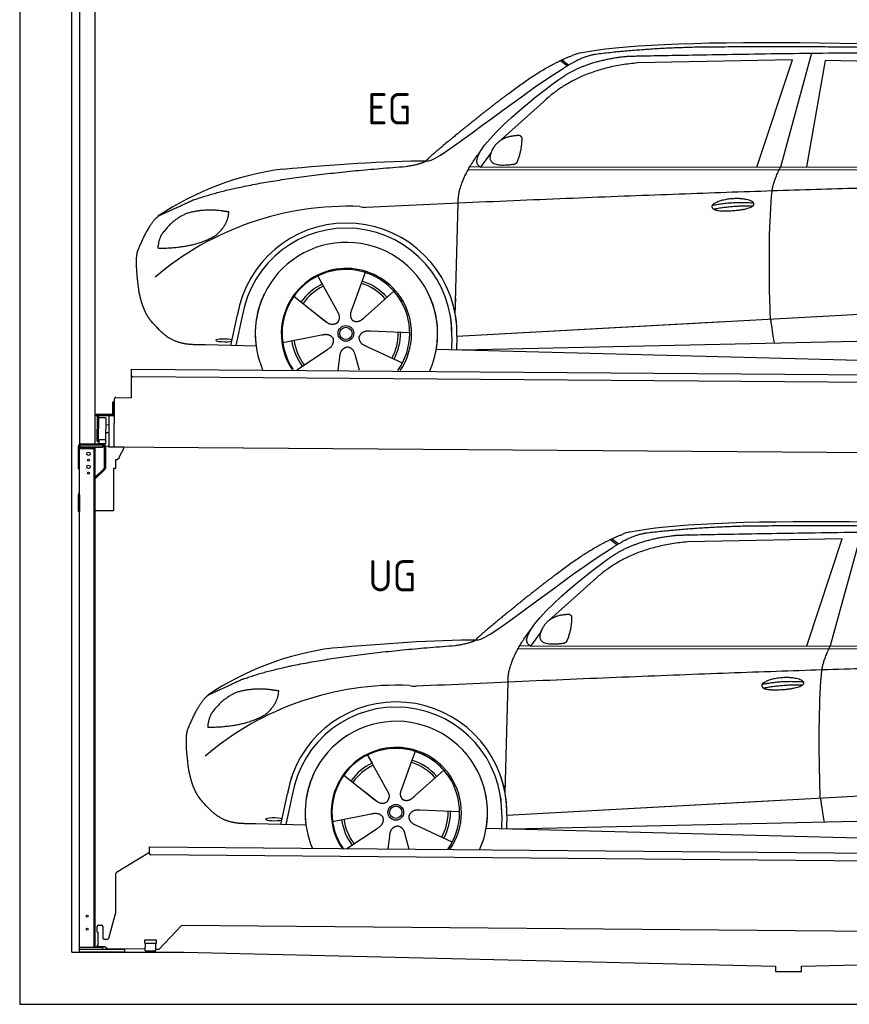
# Model space of a CAD drawing. Header units: millimetres. Extents: x -411 to 6777, y 0 to 6577.
# Tile 1 of 6: x 0 to 3183, y 0 to 3777. Entities that reach past the tile are written whole.
import ezdxf

# ---------------------------------------------------------------- set-up
doc = ezdxf.new("R2010")
doc.units = ezdxf.units.MM
for name, color, linetype, lineweight in [('car', 10, 'Continuous', 25), ('Gebäude', 7, 'Continuous', 25), ('Logo', 7, 'Continuous', 25), ('Plattform', 7, 'Continuous', 25), ('Ständer hinten', 7, 'Continuous', 25)]:
    doc.layers.add(name, color=color, linetype=linetype, lineweight=lineweight)
doc.styles.get("Standard").update_dxf_attribs({"font": 'ISOCP.SHX'})

# ---------------------------------------------------------------- blocks, each defined once
blk = doc.blocks.new('UG Plattfrom Gl550')
at = {"layer": 'Plattform'}
for p, q in [((371.8, 506.3), (498.1, 583.5)), ((498.1, 578.8), (498.2, 597.8)), ((498.2, 597.8), (498.3, 603.8)), ((498.3, 603.8), (5435.1, 560.7)), ((5429.8, 530.7), (503, 573.7)), ((368.7, 352.3), (369.4, 502.1)), ((342.2, 253.9), (368.7, 352.3)), ((302.6, 303.5), (314.6, 303.4)), ((621.4, 302.7), (535.3, 212)), ((5347, 261.5), (621.4, 302.7)), ((297.4, 276.5), (297.6, 298.5)), ((297.4, 276.5), (299.7, 276.5)), ((299.7, 276.5), (299.3, 225.5)), ((319.6, 298.3), (319.2, 255.3)), ((324.2, 250.3), (337.3, 250.2)), ((479.6, 234.9), (479.7, 247.9)), ((479.6, 234.9), (524.6, 234.5)), ((479.7, 247.9), (524.7, 247.5)), ((481.8, 204.9), (482.1, 234.9)), ((521.8, 204.6), (522.1, 234.6)), ((524.6, 234.5), (524.7, 247.5)), ((296.9, 220.5), (297, 225.5)), ((325.2, 220.3), (296.9, 220.5)), ((299.3, 225.5), (297, 225.5)), ((335.5, 213.3), (328.3, 219.2)), ((481.8, 210.9), (338.6, 212.2)), ((481.8, 204.9), (521.8, 204.6)), ((531.7, 210.5), (521.8, 210.6))]:
    blk.add_line(p, q, dxfattribs=at)
for centre, start, end in [((503.1, 578.7), 179.5, 269.5), ((374.4, 502.1), 121.4261, 179.5), ((302.6, 298.5), 89.5, 179.5), ((314.6, 298.4), 359.5, 89.5), ((324.2, 255.3), 179.5, 269.5), ((337.4, 255.2), 269.5, 344.9258), ((325.1, 215.3), 50.8402, 89.5), ((338.6, 217.2), 230.8402, 269.5), ((531.7, 215.5), 269.5, 316.4902)]:
    blk.add_arc(centre, 5, start, end, dxfattribs=at)
blk = doc.blocks.new('Palette EG Gl550')
at = {"layer": 'Plattform'}
for p, q in [((428.6, 2327), (429.5, 2437)), ((429.5, 2437), (5467.3, 2398)), ((5462.1, 2368), (434.2, 2407)), ((356.5, 2310.3), (356.1, 2264.3)), ((363.5, 2310.2), (356.5, 2310.3)), ((358.1, 2263.3), (358.5, 2310.3)), ((362.6, 2137.5), (363.6, 2322.5)), ((368.6, 2327.5), (428.6, 2327)), ((354.1, 2262.3), (292.8, 2262.8)), ((293.1, 2262.8), (293.1, 2257.8)), ((293.1, 2260.8), (355.1, 2260.3)), ((355.1, 2257.3), (293.1, 2257.8)), ((297.3, 2160.5), (298, 2254.5)), ((302, 2254.5), (301.3, 2160.5)), ((330, 2249.4), (329.3, 2165.2)), ((342.6, 2257.4), (341.7, 2137.7)), ((355.1, 2257.3), (355.1, 2260.3)), ((363.1, 2263.2), (358.1, 2263.3)), ((358.2, 2263.3), (363.1, 2263.2)), ((342.1, 2191.7), (329.5, 2191.8)), ((342.3, 2221.9), (329.8, 2222.3)), ((328.9, 2165), (303.9, 2165)), ((303.9, 2165), (303.9, 2150)), ((328.9, 2165), (303.9, 2165)), ((303.9, 2165), (303.9, 2150)), ((328.9, 2165), (328.9, 2150)), ((328.9, 2165), (328.9, 2150)), ((303.9, 2150), (328.9, 2150)), ((328.9, 2150), (303.9, 2150)), ((5465, 2098), (341.7, 2137.7))]:
    blk.add_line(p, q, dxfattribs=at)
for centre, radius, start, end in [((434.3, 2412), 5, 179.556, 269.556), ((368.6, 2322.5), 5, 89.556, 179.556), ((300, 2254.5), 2, 359.3444, 179.3444), ((302.4, 2250.4), 0.4, 179.3444, 271.7264), ((313.4, 1923.4), 326.8, 87.1681, 91.938), ((329.6, 2249.4), 0.4, 359.3444, 86.9565), ((354.1, 2264.3), 2.01, 269.7445, 359.3674), ((355.1, 2263.3), 3, 269.7663, 359.5554), ((355.1, 2263.3), 6, 269.556, 359.556), ((355.1, 2263.3), 6, 269.5566, 359.5553), ((299.3, 2160.5), 2, 179.3444, 359.3444), ((301.7, 2164.6), 0.4, 86.9623, 179.3444), ((302.7, 2173.3), 8.39, 263.3001, 278.0521), ((328.9, 2165.2), 0.4, 267.6536, 359.3444)]:
    blk.add_arc(centre, radius, start, end, dxfattribs=at)
blk = doc.blocks.new('Ständer hinten')
at = {"layer": 'Ständer hinten'}
for p, q in [((229.9, 5162), (229.9, 2148.6)), ((229.9, 5162), (289.9, 5162)), ((289.9, 2150), (289.9, 5162)), ((289.9, 5042), (312.9, 5042)), ((312.9, 5042), (312.9, 4640.7)), ((312.9, 4540.7), (289.9, 4541)), ((312.9, 4550.8), (312.9, 4540.7)), ((230, 2140), (230, 2137)), ((230, 2137), (318.9, 2137)), ((318.9, 2145), (235, 2145)), ((318.9, 2145), (318.9, 2137))]:
    blk.add_line(p, q, dxfattribs=at)
blk = doc.blocks.new('Car_EG')
at = {"layer": 'car'}
for p, q in [((3037.9, 3648.8), (2918.5, 3211.9)), ((2075.4, 3620.6), (2101.4, 3600.1)), ((2081.3, 3623.3), (2106.7, 3603.2)), ((2964.5, 3623), (2370.7, 3611.1)), ((2828.5, 3211.9), (2964.5, 3623)), ((3020.2, 3212), (3091, 3621.1)), ((3792.6, 3604.8), (3091, 3621.1)), ((2009.8, 3462.5), (1839, 3310.1)), ((1809.4, 3267), (1768.3, 3211.3)), ((1768.3, 3211.3), (1727, 3212.4)), ((1768.3, 3211.3), (4420.2, 3212.7)), ((1721.3, 3202.4), (4364.6, 3199.2)), ((1671.2, 2647.6), (1682.3, 3073.1)), ((1325.6, 2807.3), (1310.5, 2765.6)), ((1143.3, 2793.6), (1160.5, 2762.6)), ((1143.5, 2793.6), (1222.8, 2649.9)), ((1310.5, 2765.6), (1273.2, 2662.5)), ((1435.9, 2735.1), (1325, 2637)), ((1052.3, 2716.4), (1171, 2622.3)), ((1671.2, 2647.6), (1672.8, 2708.3)), ((810, 2527.3), (835.6, 2644.9)), ((1133.8, 2651.8), (1180.1, 2615.1)), ((1273.2, 2662.5), (1269.4, 2652.2)), ((1677.7, 2563), (3547.7, 2665.1)), ((854.1, 2639.5), (829.5, 2526.7)), ((1677.7, 2563), (2701.8, 2619)), ((1496.5, 2575.5), (1345.2, 2581.8)), ((1009, 2538.8), (1157.7, 2567.7)), ((1658.1, 2562.4), (1656.8, 2512)), ((1677.7, 2563), (1676.5, 2511.5)), ((1697, 2510.9), (3582.9, 2552.3)), ((907, 2524.7), (712.8, 2529.9)), ((1063.5, 2434.5), (1180.5, 2512.2)), ((1468.3, 2459.5), (1331, 2523.5)), ((1598.6, 2513.5), (3647.1, 2460.1)), ((1222.2, 2433.1), (1228.3, 2482.6)), ((1303.4, 2432.4), (1288.2, 2487.1))]:
    blk.add_line(p, q, dxfattribs=at)
for radius in [30.1, 23.6]:
    blk.add_circle((1251.5, 2573.8), radius, dxfattribs=at)
for centre, radius, start, end in [((2188.5, 3479.2), 174.5, 102.3489, 113.0153), ((1156.1, 2091.5), 1122.3, 97.5147, 123.9129), ((1259.2, 1920.1), 1141.2, 87.724, 130.3913), ((1332, 3174.5), 117.4, 256.4608, 268.6636), ((1253.6, 2572.9), 424.2, 10.1481, 170.2223), ((1253.4, 2572.7), 404.8, 358.5419, 170.499), ((1253.6, 2572.9), 350, 350.2258, 187.9239), ((1251.5, 2573.8), 245, 51.7123, 188.2101), ((1253.6, 2572.9), 250, 34.003, 143.5989), ((1251.5, 2573.8), 245, 30.221, 72.4019), ((1251.5, 2573.8), 209.6, 115.7372, 144.8747), ((1251.5, 2573.8), 200.6, 41.1155, 72.9111), ((1251.5, 2573.8), 209.6, 41.1302, 72.8747), ((1253.6, 2572.9), 424.2, 158.9384, 170.2223), ((1253.6, 2572.9), 350, 154.4856, 203.0931), ((1253.6, 2572.9), 350, 154.4856, 157.347), ((1253.6, 2572.9), 250, 143.5989, 213.5789), ((1253.6, 2572.9), 250, 143.5989, 147.9713), ((1251.5, 2573.8), 245, 143.0042, 147.4925), ((1251.5, 2573.8), 200.6, 115.5705, 145.0215), ((1251.5, 2573.8), 245, 144.4019, 214.6129), ((1251.5, 2573.8), 200.6, 41.1155, 44.3784), ((1251.5, 2573.8), 245, 324.3871, 34.5977), ((1253.6, 2572.9), 250, 325.4211, 34.003), ((1253.6, 2572.9), 250, 29.7422, 34.003), ((1253.6, 2572.9), 350, 350.2258, 23.1163), ((1253.6, 2572.9), 424.2, 358.6661, 18.6635), ((1253.6, 2572.9), 350, 335.9069, 11.3993), ((1253.6, 2572.9), 404.6, 358.5068, 9.6777), ((1253.6, 2572.9), 424.2, 358.6661, 9.1695), ((1251.5, 2573.8), 200.6, 331.5904, 1.0215), ((1251.5, 2573.8), 209.6, 331.7372, 0.8747), ((1251.5, 2573.8), 209.6, 187.7372, 216.8747), ((1251.5, 2573.8), 200.6, 187.5904, 217.0215)]:
    blk.add_arc(centre, radius, start, end, dxfattribs=at)
blk.add_ellipse((785.5, 2546.9), major_axis=(33.6, -0.3), ratio=0.157274, start_param=0.513473, end_param=5.704241, dxfattribs=at)
for points, degree in [([(2151.2, 3649.7), (2438.8, 3711.3), (3323.8, 3698), (4495.8, 3634.7)], 3), ([(2681.9, 3672.1), (2439, 3672), (2209.6, 3644.1)], 2), ([(3646, 3657.4), (3297.8, 3676.8), (2681.9, 3672.1)], 2), ([(1866.9, 3486.8), (2008, 3597.1), (2120.2, 3639.8)], 2), ([(2209.6, 3644.1), (2153.4, 3635.1), (2085, 3589.8)], 2), ([(2091.3, 3563.1), (2185.1, 3620.8), (2320.7, 3636)], 2), ([(1568.6, 3235.8), (1604.3, 3232), (1906.5, 3480.9), (2085, 3589.8)], 3), ([(2370.7, 3611.1), (2146.6, 3591.8), (2009.8, 3462.5)], 2), ([(1768.3, 3211.3), (1685.3, 3251.4), (1979.2, 3487.7), (2091.3, 3563.1)], 3), ([(1866.9, 3486.8), (1785.8, 3426.3), (1683.4, 3342.9), (1554.1, 3237.7), (1560, 3235.7)], 4), ([(1817.6, 3284.6), (1834.1, 3314.9), (1876.9, 3329)], 2), ([(1876.9, 3329), (1905.6, 3334.7), (1918.5, 3333.5)], 2), ([(1908.1, 3229.4), (1929.6, 3282.4), (1927, 3327.3)], 2), ([(1918.5, 3333.5), (1924.5, 3327.4), (1927, 3327.3)], 2), ([(1682.3, 3073.1), (1679.9, 3156.7), (1768.8, 3274)], 2), ([(1894.6, 3221.7), (1772.4, 3203), (1817.6, 3284.6)], 2), ([(667.1, 3085.4), (903.7, 3172), (1480.7, 3213.9)], 2), ([(1009.4, 3204.2), (1205.7, 3222.1), (1390.9, 3235.2), (1568.6, 3235.8)], 3), ([(1480.7, 3213.9), (1533.9, 3221.8), (1559.7, 3234.7)], 2), ([(1894.6, 3221.7), (1900.7, 3223.5), (1908.1, 3229.4)], 2), ([(2886.6, 3120), (2889.7, 3151), (2918.5, 3211.9)], 2), ([(4638.8, 3141), (3762.4, 3169.4), (1329.3, 3057.2)], 2), ([(667.1, 3085.4), (532.9, 3023.5)], 1), ([(2656.5, 3064.7), (2732, 3080.9), (2815.5, 3074.4)], 2), ([(2661.4, 3050.8), (2735.6, 3064.7), (2813.5, 3063.3)], 2), ([(532.9, 3023.5), (498.2, 3000.8), (453.2, 2893.7)], 2), ([(643.1, 3034.4), (590.8, 3013.7), (552.7, 2963.7)], 2), ([(770, 3044.2), (702.5, 3051.9), (643.1, 3034.4)], 2), ([(752.9, 2950.7), (798.9, 2987.7), (802.6, 3039.5)], 2), ([(802.6, 3039.5), (784.9, 3041.6), (770, 3044.2)], 2), ([(552.7, 2963.7), (534.5, 2943.9), (529.7, 2902.6)], 2), ([(531, 2900.3), (675.7, 2900.9), (752.9, 2950.7)], 2), ([(453.2, 2893.7), (446.7, 2877.8), (444.7, 2849.3), (445.7, 2816.9), (456.9, 2733.7)], 4), ([(529.7, 2902.6), (533.1, 2902.5), (531, 2900.3)], 2), ([(1171, 2622.3), (1194.3, 2600.4), (1217.6, 2613.8)], 2), ([(1157.7, 2567.7), (1188.4, 2576.4), (1203, 2553.9)], 2), ([(1345.2, 2581.8), (1313.5, 2585.8), (1302.5, 2561.3)], 2), ([(1180.5, 2512.2), (1208.5, 2527.6), (1203, 2553.9)], 2), ([(1331, 2523.5), (1301, 2534.5), (1302.5, 2561.3)], 2), ([(1228.3, 2482.6), (1229.5, 2514.6), (1255.5, 2521.5)], 2), ([(1288.2, 2487.1), (1282.2, 2518.5), (1255.5, 2521.5)], 2)]:
    blk.add_open_spline(points, degree=degree, dxfattribs=at)
for points, degree, knots in [([(2320.7, 3636), (2347.3, 3638), (2486.7, 3639.9), (3508.2, 3660), (4128.4, 3653.6), (4583.8, 3481), (4560.1, 3307.3)], 4, [0.0821318, 0.0821318, 0.0821318, 0.0821318, 0.0821318, 0.258851, 0.508851, 1, 1, 1, 1, 1]), ([(2880.4, 2628.7), (2879.9, 2642.3), (2879.5, 2655.6), (2879.1, 2668.8), (2873.5, 2858.7), (2876, 3009.1), (2886.6, 3120)], 3, [0, 0, 0, 0, 0.064923, 0.064923, 0.064923, 1, 1, 1, 1]), ([(2656.5, 3064.7), (2660.7, 3069.8), (2681.9, 3085.9), (2764.7, 3105.3), (2879.8, 3068.1), (2770.8, 3040.5), (2686, 3041.9), (2651.7, 3045.8), (2656.5, 3064.7)], 5, [0, 0, 0, 0, 0, 0, 0.300106, 0.500106, 0.700106, 1, 1, 1, 1, 1, 1]), ([(456.9, 2733.7), (457.7, 2729.5), (458.6, 2725.3), (459.5, 2721.1), (460.5, 2717.1), (464, 2702.3), (468, 2688.6), (472.4, 2676.1), (477.3, 2664.8)], 4, [0.4914944, 0.4914944, 0.4914944, 0.4914944, 0.4914944, 0.5422469, 0.5422469, 0.5422469, 0.5422469, 0.728655, 0.728655, 0.728655, 0.728655, 0.728655]), ([(476.9, 2665.5), (478.3, 2662.3), (479.7, 2659.2), (481.1, 2656.2), (482.6, 2653.3), (488.2, 2642.2), (494.2, 2632.8), (500.4, 2624.9), (506.9, 2617.4)], 4, [0.7288005, 0.7288005, 0.7288005, 0.7288005, 0.7288005, 0.7843928, 0.7843928, 0.7843928, 0.7843928, 1, 1, 1, 1, 1]), ([(1222.8, 2649.9), (1224.5, 2645.8), (1225.5, 2641.8), (1225.8, 2637.9), (1226.4, 2629.3), (1223.7, 2621.3), (1217.6, 2613.8)], 3, [0.2167758, 0.2167758, 0.2167758, 0.2167758, 0.4600873, 0.4600873, 0.4600873, 1, 1, 1, 1]), ([(1269.4, 2652.2), (1268.8, 2649), (1268.5, 2646), (1268.6, 2643.1), (1269, 2640.3), (1269.7, 2634.5), (1271.7, 2629.2), (1275.3, 2624.6), (1280.2, 2621.6)], 4, [0.3191838, 0.3191838, 0.3191838, 0.3191838, 0.3191838, 0.5438253, 0.5438253, 0.5438253, 0.5438253, 1, 1, 1, 1, 1]), ([(712.8, 2529.9), (688.1, 2530.6), (632.5, 2527), (596.4, 2540.9), (552.8, 2566), (506.9, 2617.4)], 4, [0, 0, 0, 0, 0, 0.597866, 1, 1, 1, 1, 1]), ([(1325, 2637), (1325, 2637), (1325, 2637), (1325, 2637), (1325, 2637), (1315.9, 2627.3), (1305.2, 2617.4), (1290.9, 2615), (1280.2, 2621.6)], 4, [-0.000003, -0.000003, -0.000003, -0.000003, -0.000003, 0, 0, 0, 0, 1, 1, 1, 1, 1]), ([(2880.4, 2628.7), (2881, 2624), (2881.7, 2619.5), (2882.4, 2615.2), (2883, 2611.2), (2883.5, 2607.3), (2884.1, 2603.5), (2888.6, 2573.3), (2892.2, 2551.2), (2894.7, 2537.2)], 3, [-0.000011, -0.000011, -0.000011, -0.000011, 0.107576, 0.107576, 0.107576, 0.206414, 0.206414, 0.206414, 1, 1, 1, 1])]:
    blk.add_open_spline(points, degree=degree, knots=knots, dxfattribs=at)
blk = doc.blocks.new('Car_147')
at = {"layer": 'car'}
for p, q in [((2266.8, 1783.3), (2292.7, 1762.8)), ((2272.6, 1786), (2298, 1765.9)), ((3155.8, 1785.7), (2562, 1773.8)), ((3019.9, 1374.6), (3155.8, 1785.7)), ((3229.2, 1811.5), (3109.9, 1374.6)), ((2201.2, 1625.2), (2030.4, 1472.8)), ((2000.7, 1429.7), (1959.6, 1374)), ((1912.6, 1365.1), (4556, 1361.9)), ((1959.6, 1374), (1918.4, 1375.1)), ((1959.6, 1374), (4611.6, 1375.4)), ((1862.5, 810.3), (1873.6, 1235.8)), ((1334.7, 956.3), (1351.9, 925.3)), ((1334.8, 956.3), (1414.2, 812.6)), ((1517, 970), (1501.9, 928.3)), ((1501.9, 928.3), (1464.5, 825.2)), ((1243.7, 879.1), (1362.3, 785)), ((1627.3, 897.8), (1516.3, 799.7)), ((1862.5, 810.3), (1864.1, 871)), ((1001.4, 690), (1027, 807.6)), ((1045.5, 802.2), (1020.9, 689.4)), ((1325.2, 814.5), (1371.4, 777.8)), ((1464.5, 825.2), (1460.7, 814.9)), ((1869, 725.7), (3739, 827.8)), ((1869, 725.7), (2893.1, 781.7)), ((1200.4, 701.5), (1349, 730.4)), ((1687.9, 738.2), (1536.6, 744.5)), ((1849.4, 725.1), (1848.1, 674.7)), ((1869, 725.7), (1867.8, 674.2)), ((1098.3, 687.4), (904.1, 692.6)), ((1659.6, 622.2), (1522.4, 686.2)), ((1888.4, 673.6), (3774.2, 715)), ((1254.9, 597.2), (1371.8, 674.9)), ((1413.6, 595.8), (1419.7, 645.3)), ((1494.8, 595.1), (1479.5, 649.8)), ((1789.9, 676.2), (3838.5, 622.8))]:
    blk.add_line(p, q, dxfattribs=at)
for radius in [30.1, 23.6]:
    blk.add_circle((1442.9, 736.5), radius, dxfattribs=at)
for centre, radius, start, end in [((2379.8, 1641.9), 174.5, 102.3489, 113.0153), ((1347.5, 254.1), 1122.3, 97.5147, 123.9129), ((1450.6, 82.8), 1141.2, 87.724, 130.3913), ((1523.4, 1337.2), 117.4, 256.4608, 268.6636), ((1445, 735.6), 424.2, 10.1481, 170.2223), ((1444.7, 735.4), 404.8, 358.5419, 170.499), ((1445, 735.6), 350, 350.2258, 187.9239), ((1445, 735.6), 250, 34.003, 143.5989), ((1442.9, 736.5), 245, 51.7123, 188.2101), ((1442.9, 736.5), 245, 30.221, 72.4019), ((1442.9, 736.5), 209.6, 115.7372, 144.8747), ((1442.9, 736.5), 200.6, 115.5705, 145.0215), ((1442.9, 736.5), 200.6, 41.1155, 72.9111), ((1442.9, 736.5), 209.6, 41.1302, 72.8747), ((1445, 735.6), 424.2, 158.9384, 170.2223), ((1445, 735.6), 350, 154.4856, 203.0931), ((1445, 735.6), 350, 154.4856, 157.347), ((1445, 735.6), 250, 143.5989, 213.5789), ((1442.9, 736.5), 245, 144.4019, 214.6129), ((1445, 735.6), 250, 143.5989, 147.9713), ((1442.9, 736.5), 245, 143.0042, 147.4925), ((1442.9, 736.5), 200.6, 41.1155, 44.3784), ((1442.9, 736.5), 245, 324.3871, 34.5977), ((1445, 735.6), 250, 325.4211, 34.003), ((1445, 735.6), 250, 29.7422, 34.003), ((1445, 735.6), 350, 350.2258, 23.1163), ((1445, 735.6), 424.2, 358.6661, 18.6635), ((1445, 735.6), 350, 335.9069, 11.3993), ((1445, 735.6), 404.6, 358.5068, 9.6777), ((1445, 735.6), 424.2, 358.6661, 9.1695), ((1442.9, 736.5), 200.6, 331.5904, 1.0215), ((1442.9, 736.5), 209.6, 331.7372, 0.8747), ((1442.9, 736.5), 209.6, 187.7372, 216.8747), ((1442.9, 736.5), 200.6, 187.5904, 217.0215)]:
    blk.add_arc(centre, radius, start, end, dxfattribs=at)
blk.add_ellipse((976.9, 709.6), major_axis=(33.6, -0.3), ratio=0.157274, start_param=0.513473, end_param=5.704241, dxfattribs=at)
for points, degree in [([(2342.5, 1812.4), (2630.1, 1874), (3515.1, 1860.7), (4687.1, 1797.4)], 3), ([(2873.2, 1834.8), (2630.4, 1834.7), (2401, 1806.8)], 2), ([(3837.4, 1820.1), (3489.2, 1839.5), (2873.2, 1834.8)], 2), ([(2058.2, 1649.5), (2199.3, 1759.8), (2311.6, 1802.5)], 2), ([(2401, 1806.8), (2344.7, 1797.8), (2276.3, 1752.5)], 2), ([(2282.7, 1725.8), (2376.5, 1783.5), (2512.1, 1798.7)], 2), ([(1760, 1398.5), (1795.6, 1394.7), (2097.9, 1643.6), (2276.3, 1752.5)], 3), ([(2562, 1773.8), (2337.9, 1754.5), (2201.2, 1625.2)], 2), ([(1959.6, 1374), (1876.6, 1414.1), (2170.6, 1650.4), (2282.7, 1725.8)], 3), ([(2058.2, 1649.5), (1977.1, 1589), (1874.8, 1505.6), (1745.4, 1400.4), (1751.4, 1398.4)], 4), ([(2009, 1447.3), (2025.5, 1477.6), (2068.2, 1491.7)], 2), ([(2068.2, 1491.7), (2096.9, 1497.4), (2109.8, 1496.2)], 2), ([(2099.5, 1392.1), (2120.9, 1445.1), (2118.3, 1490)], 2), ([(2109.8, 1496.2), (2115.9, 1490.1), (2118.3, 1490)], 2), ([(1873.6, 1235.8), (1871.3, 1319.4), (1960.2, 1436.7)], 2), ([(2086, 1384.4), (1963.8, 1365.7), (2009, 1447.3)], 2), ([(1200.7, 1366.9), (1397, 1384.8), (1582.2, 1397.9), (1760, 1398.5)], 3), ([(858.5, 1248.1), (1095.1, 1334.7), (1672.1, 1376.6)], 2), ([(1672.1, 1376.6), (1725.2, 1384.5), (1751.1, 1397.4)], 2), ([(2086, 1384.4), (2092, 1386.2), (2099.5, 1392.1)], 2), ([(3077.9, 1282.7), (3081.1, 1313.7), (3109.9, 1374.6)], 2), ([(4830.2, 1303.7), (3953.8, 1332.1), (1520.6, 1219.9)], 2), ([(858.5, 1248.1), (724.2, 1186.2)], 1), ([(961.4, 1206.9), (893.8, 1214.6), (834.4, 1197.1)], 2), ([(2847.8, 1227.4), (2923.4, 1243.6), (3006.8, 1237.1)], 2), ([(2852.8, 1213.5), (2926.9, 1227.4), (3004.8, 1226)], 2), ([(724.2, 1186.2), (689.6, 1163.5), (644.6, 1056.4)], 2), ([(834.4, 1197.1), (782.1, 1176.4), (744.1, 1126.4)], 2), ([(944.2, 1113.4), (990.3, 1150.4), (994, 1202.2)], 2), ([(994, 1202.2), (976.3, 1204.3), (961.4, 1206.9)], 2), ([(744.1, 1126.4), (725.8, 1106.6), (721.1, 1065.3)], 2), ([(722.4, 1063), (867.1, 1063.6), (944.2, 1113.4)], 2), ([(721.1, 1065.3), (724.5, 1065.2), (722.4, 1063)], 2), ([(644.6, 1056.4), (638.1, 1040.5), (636, 1012), (637.1, 979.6), (648.2, 896.4)], 4), ([(1362.3, 785), (1385.6, 763.1), (1409, 776.5)], 2), ([(1349, 730.4), (1379.8, 739.1), (1394.4, 716.6)], 2), ([(1522.4, 686.2), (1492.4, 697.2), (1493.9, 724)], 2), ([(1536.6, 744.5), (1504.9, 748.5), (1493.9, 724)], 2), ([(1371.8, 674.9), (1399.8, 690.3), (1394.4, 716.6)], 2), ([(1419.7, 645.3), (1420.9, 677.3), (1446.8, 684.2)], 2), ([(1479.5, 649.8), (1473.5, 681.2), (1446.8, 684.2)], 2)]:
    blk.add_open_spline(points, degree=degree, dxfattribs=at)
for points, degree, knots in [([(2512.1, 1798.7), (2538.6, 1800.7), (2678.1, 1802.6), (3699.5, 1822.7), (4319.8, 1816.3), (4775.2, 1643.7), (4751.5, 1470)], 4, [0.0821318, 0.0821318, 0.0821318, 0.0821318, 0.0821318, 0.258851, 0.508851, 1, 1, 1, 1, 1]), ([(2847.8, 1227.4), (2852.1, 1232.5), (2873.2, 1248.6), (2956.1, 1268), (3071.1, 1230.8), (2962.2, 1203.2), (2877.4, 1204.6), (2843.1, 1208.5), (2847.8, 1227.4)], 5, [0, 0, 0, 0, 0, 0, 0.300106, 0.500106, 0.700106, 1, 1, 1, 1, 1, 1]), ([(3071.7, 791.4), (3071.2, 805), (3070.8, 818.3), (3070.4, 831.5), (3064.8, 1021.4), (3067.3, 1171.8), (3077.9, 1282.7)], 3, [0, 0, 0, 0, 0.064923, 0.064923, 0.064923, 1, 1, 1, 1]), ([(648.2, 896.4), (649.1, 892.2), (650, 888), (650.9, 883.8), (651.9, 879.8), (655.4, 865), (659.4, 851.3), (663.8, 838.8), (668.6, 827.5)], 4, [0.4914944, 0.4914944, 0.4914944, 0.4914944, 0.4914944, 0.5422469, 0.5422469, 0.5422469, 0.5422469, 0.728655, 0.728655, 0.728655, 0.728655, 0.728655]), ([(668.3, 828.2), (669.7, 825), (671.1, 821.9), (672.5, 818.9), (673.9, 816), (679.6, 804.9), (685.5, 795.5), (691.8, 787.6), (698.3, 780.1)], 4, [0.7288005, 0.7288005, 0.7288005, 0.7288005, 0.7288005, 0.7843928, 0.7843928, 0.7843928, 0.7843928, 1, 1, 1, 1, 1]), ([(1414.2, 812.6), (1415.9, 808.5), (1416.8, 804.5), (1417.1, 800.6), (1417.8, 792), (1415.1, 784), (1409, 776.5)], 3, [0.2167758, 0.2167758, 0.2167758, 0.2167758, 0.4600873, 0.4600873, 0.4600873, 1, 1, 1, 1]), ([(1460.7, 814.9), (1460.2, 811.7), (1459.9, 808.7), (1460, 805.8), (1460.3, 803), (1461.1, 797.2), (1463.1, 791.9), (1466.6, 787.3), (1471.5, 784.3)], 4, [0.3191838, 0.3191838, 0.3191838, 0.3191838, 0.3191838, 0.5438253, 0.5438253, 0.5438253, 0.5438253, 1, 1, 1, 1, 1]), ([(1516.3, 799.7), (1516.3, 799.7), (1516.3, 799.7), (1516.3, 799.7), (1516.3, 799.7), (1507.2, 790), (1496.6, 780.1), (1482.3, 777.7), (1471.5, 784.3)], 4, [-0.000003, -0.000003, -0.000003, -0.000003, -0.000003, 0, 0, 0, 0, 1, 1, 1, 1, 1]), ([(904.1, 692.6), (879.5, 693.3), (823.8, 689.7), (787.8, 703.6), (744.1, 728.7), (698.3, 780.1)], 4, [0, 0, 0, 0, 0, 0.597866, 1, 1, 1, 1, 1]), ([(3071.7, 791.4), (3072.4, 786.7), (3073.1, 782.2), (3073.7, 777.9), (3074.3, 773.9), (3074.9, 770), (3075.4, 766.2), (3080, 736), (3083.5, 713.9), (3086, 699.9)], 3, [-0.000011, -0.000011, -0.000011, -0.000011, 0.107576, 0.107576, 0.107576, 0.206414, 0.206414, 0.206414, 1, 1, 1, 1])]:
    blk.add_open_spline(points, degree=degree, knots=knots, dxfattribs=at)
blk = doc.blocks.new('Ständer_hinten_GT195')
at = {"layer": 'Ständer hinten'}
for p, q in [((225, 2054), (225, 2140)), ((230, 200), (230, 2140)), ((319, 2137), (230, 2137)), ((230, 2132), (290, 2132)), ((235, 2150), (319, 2150)), ((319, 2145), (235, 2145)), ((285, 2132), (285, 218)), ((290, 218), (290, 2137)), ((319, 2137), (319, 2145)), ((324, 2140), (324, 2057.2)), ((329, 2140), (328.9, 2057.1)), ((341.8, 2139.5), (329, 2140.6)), ((341.8, 2137.7), (341.8, 2139.5)), ((399.8, 2137.2), (341.8, 2137.7)), ((383, 2101.9), (399.7, 2132.7)), ((399.7, 2132.7), (399.8, 2137.2)), ((369, 2057), (369, 2090.5)), ((369, 2090.5), (374, 2090.5)), ((374, 2090.5), (382.9, 2097.4)), ((382.9, 2097.4), (383, 2097.8)), ((383, 2097.8), (383, 2101.9)), ((225, 2054), (230, 2054)), ((290, 2022.1), (322.5, 2053.6)), ((325.9, 2050), (290, 2015.2)), ((360, 2056.3), (369, 2057)), ((360, 2056.3), (360, 1894)), ((230, 1954.9), (225, 1954.9)), ((225, 1890), (225, 1954.9)), ((228.1, 1962.1), (230, 1964)), ((230, 1954.9), (230, 1890)), ((225, 1890), (230, 1890)), ((290, 1894), (360, 1894)), ((319, 218), (230, 218)), ((404, 210), (230, 210)), ((404, 200), (230, 200)), ((319, 210), (319, 218)), ((404, 200), (404, 210))]:
    blk.add_line(p, q, dxfattribs=at)
for centre, radius in [((264, 2112), 6.5), ((264, 2087), 3.7), ((264, 2062), 6.5), ((264, 2037), 3.7), ((258.6, 338), 3.7), ((258.6, 288), 3.7)]:
    blk.add_circle(centre, radius, dxfattribs=at)
for centre, radius, start, end in [((235, 2140), 10, 90, 180), ((235, 2140), 5, 90, 180), ((319, 2140), 10, 0.0086, 89.9915), ((319, 2140), 5, 0, 90), ((319, 2057.2), 5, 314.0428, 0), ((318.9, 2057.1), 10, 314.1186, 0), ((235, 1954.9), 10, 134.1186, 180)]:
    blk.add_arc(centre, radius, start, end, dxfattribs=at)
blk = doc.blocks.new('Gebäude_360_GT195')
at = {"layer": 'Gebäude'}
for p, q in [((0, 5950), (0, 0)), ((200, 200), (200, 5750)), ((200, 200), (630.1, 200)), ((630.1, 200), (2900, 146.1)), ((3000, 146.1), (5231.6, 200)), ((2900, 146.1), (2900, 126.1)), ((2900, 126.1), (3000, 126.1)), ((3000, 126.1), (3000, 146.1)), ((0, 0), (5900, 0))]:
    blk.add_line(p, q, dxfattribs=at)

msp = doc.modelspace()

# ---------------------------------------------------------------- block references
for name in ['Car_EG', 'Car_147']:
    msp.add_blockref(name, (0, 0))
at = {"layer": 'Gebäude'}
msp.add_blockref('Gebäude_360_GT195', (0, 0), dxfattribs=at)
at = {"layer": 'Plattform'}
for name in ['Palette EG Gl550', 'UG Plattfrom Gl550']:
    msp.add_blockref(name, (0, 0), dxfattribs=at)
at = {"layer": 'Ständer hinten'}
for name in ['Ständer hinten', 'Ständer_hinten_GT195']:
    msp.add_blockref(name, (0, 0), dxfattribs=at)

# ---------------------------------------------------------------- texts
msp.add_text('UG', height=120).set_placement((1337.65, 1583.58))
at = {"layer": 'Logo'}
msp.add_text('EG', height=120, dxfattribs=at).set_placement((1334, 3375.32))

doc.saveas('drawing.dxf')
